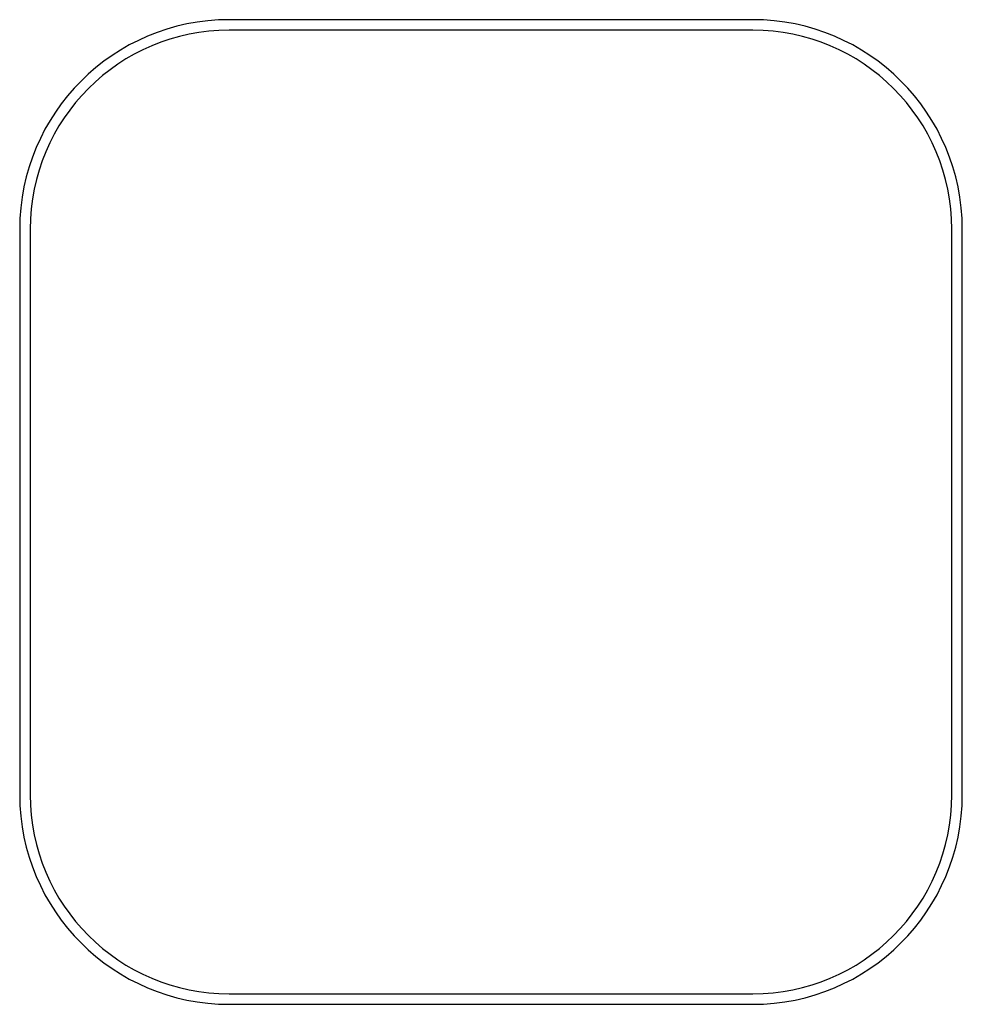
# Model space of a CAD drawing. Header units: millimetres. Extents: x -22.5 to 22.5, y -23.5 to 23.5.
import ezdxf

# ---------------------------------------------------------------- set-up
doc = ezdxf.new("R2010")
doc.units = ezdxf.units.MM
doc.layers.get('0').update_dxf_attribs({"linetype": 'CONTINUOUS'})

msp = doc.modelspace()

# ---------------------------------------------------------------- linework, layer by layer
for p, q in [((12.5, 23.5), (-12.5, 23.5)), ((12.5, 23), (-12.5, 23)), ((-22.5, 13.5), (-22.5, -13.5)), ((-22, 13.5), (-22, -13.5)), ((22, -13.5), (22, 13.5)), ((22.5, -13.5), (22.5, 13.5)), ((-12.5, -23), (12.5, -23)), ((-12.5, -23.5), (12.5, -23.5))]:
    msp.add_line(p, q)
for centre, radius, start, end in [((-12.5, 13.5), 10, 90, 180), ((12.5, 13.5), 10, 0, 90), ((-12.5, 13.5), 9.5, 90, 180), ((12.5, 13.5), 9.5, 0, 90), ((-12.5, -13.5), 10, 180, 270), ((-12.5, -13.5), 9.5, 180, 270), ((12.5, -13.5), 10, 270, 360), ((12.5, -13.5), 9.5, -90, 0)]:
    msp.add_arc(centre, radius, start, end)

doc.saveas('drawing.dxf')
